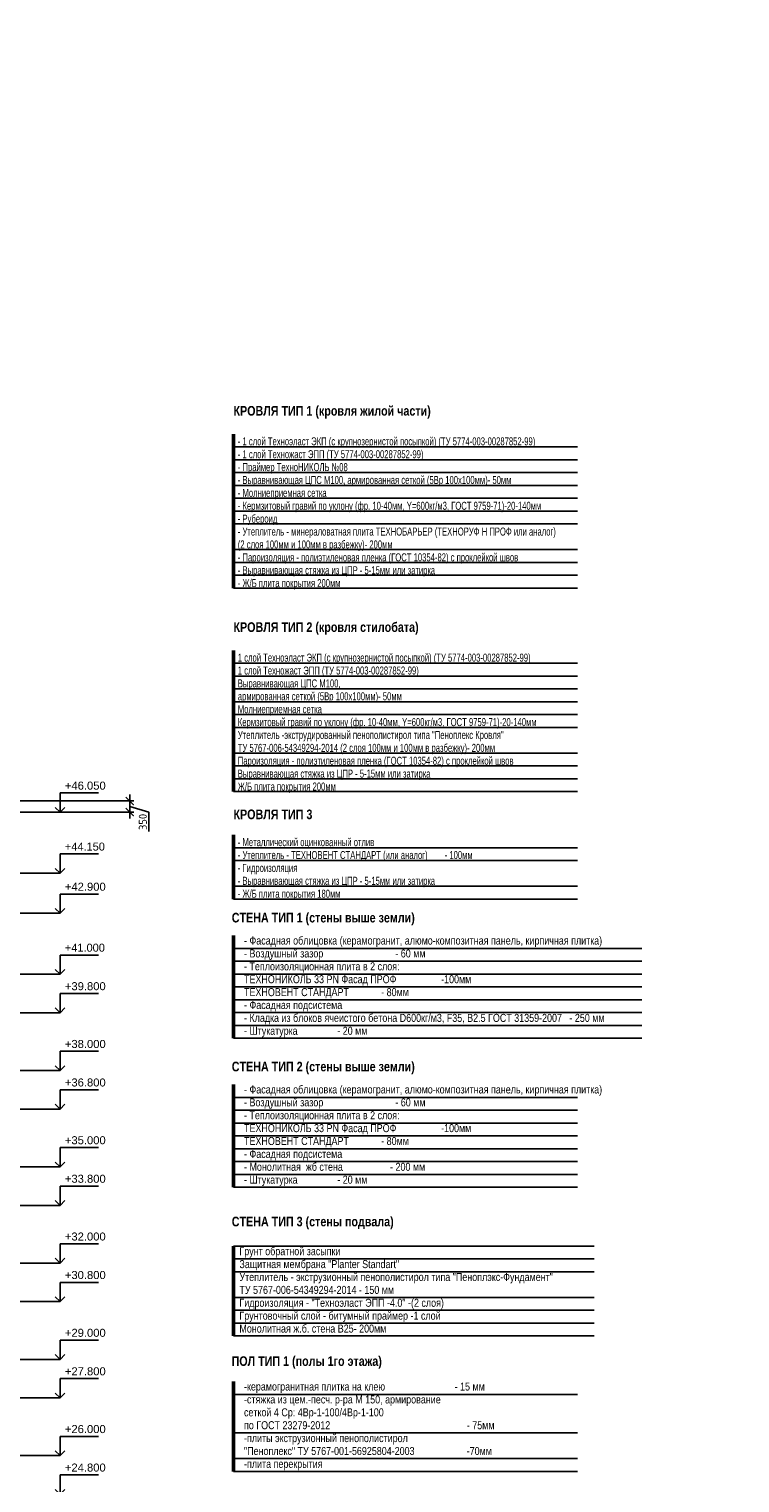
# Model space of a CAD drawing. Header units: millimetres. Extents: x 247266 to 730847, y -636031 to 10052.
# Tile 33 of 256: x 548678 to 570833, y -452541 to -407239. Entities that reach past the tile are written whole.
import ezdxf

# ---------------------------------------------------------------- set-up
doc = ezdxf.new("R2010")
doc.units = ezdxf.units.MM
for name, color, linetype, lineweight in [('Общий01', 7, 'Continuous', 13), ('Размерная линия_ общее', 7, 'Continuous', 25), ('Стена_ кирпичная кладка нес.', 7, 'Continuous', 70), ('Текст_ общее', 7, 'Continuous', 25)]:
    doc.layers.add(name, color=color, linetype=linetype, lineweight=lineweight)
doc.layers.add('РАЗМЕРЫ', color=7, linetype='Continuous')
doc.styles.add('ARIAL', font='arial.ttf')
doc.styles.add('Century Gothic', font='GOTHIC.TTF')
doc.styles.add('GOST-2.304_Type-B', font='GOST_Common.ttf')
doc.dimstyles.new('СПДС', dxfattribs={"dimscale": 100, "dimtxt": 2.5, "dimasz": 2.5, "dimexe": 1.25, "dimexo": 0, "dimtad": 1, "dimdec": 0, "dimtxsty": 'GOST-2.304_Type-B', "dimblk": 'ARCHTICK', "dimcen": 2.5, "dimdle": 2, "dimadec": 0, "dimazin": 2, "dimtfac": 0.75, "dimtdec": 0, "dimtmove": 1, "dimatfit": 3, "dimfxl": 1, "dimtolj": 1, "dimarcsym": 1})

# ---------------------------------------------------------------- blocks, each defined once
blk = doc.blocks.new('COMPLEX_ELEVATIONDIM_0')
at = {"layer": 'Размерная линия_ общее', "color": 7, "linetype": 'Continuous', "lineweight": 25, "transparency": 33554687}
for p, q in [((-66335, -153217), (-66335, -152617)), ((-66335, -152617), (-65135, -152617)), ((-66335, -153217), (-66485, -153067)), ((-66335, -153217), (-66185, -153067)), ((-66335, -153217), (-71825, -153217)), ((-66335, -153217), (-66335, -153217)), ((-66335, -153217), (-66335, -153217)), ((-66335, -153217), (-66335, -153217)), ((-66335, -153217), (-66335, -153217)), ((-66335, -155117), (-66335, -154517)), ((-66335, -154517), (-65135, -154517)), ((-66335, -155117), (-71825, -155117)), ((-66335, -155117), (-66485, -154967)), ((-66335, -155117), (-66185, -154967)), ((-66335, -155117), (-66335, -155117)), ((-66335, -155117), (-66335, -155117)), ((-66335, -155117), (-66335, -155117)), ((-66335, -155117), (-66335, -155117)), ((-66335, -156367), (-66335, -155767)), ((-66335, -155767), (-65135, -155767)), ((-66335, -156367), (-66485, -156217)), ((-66335, -156367), (-66185, -156217)), ((-66335, -156367), (-71825, -156367)), ((-66335, -156367), (-66335, -156367)), ((-66335, -156367), (-66335, -156367)), ((-66335, -156367), (-66335, -156367)), ((-66335, -156367), (-66335, -156367)), ((-66335, -158267), (-66335, -157667)), ((-66335, -157667), (-65135, -157667)), ((-66335, -158267), (-71825, -158267)), ((-66335, -158267), (-66485, -158117)), ((-66335, -158267), (-66185, -158117)), ((-66335, -158267), (-66335, -158267)), ((-66335, -158267), (-66335, -158267)), ((-66335, -158267), (-66335, -158267)), ((-66335, -158267), (-66335, -158267)), ((-66335, -159467), (-66335, -158867)), ((-66335, -158867), (-65135, -158867)), ((-66335, -159467), (-66485, -159317)), ((-66335, -159467), (-66185, -159317)), ((-66335, -159467), (-71825, -159467)), ((-66335, -159467), (-66335, -159467)), ((-66335, -159467), (-66335, -159467)), ((-66335, -159467), (-66335, -159467)), ((-66335, -159467), (-66335, -159467)), ((-66335, -161267), (-66335, -160667)), ((-66335, -160667), (-65135, -160667)), ((-66335, -161267), (-71825, -161267)), ((-66335, -161267), (-66485, -161117)), ((-66335, -161267), (-66185, -161117)), ((-66335, -161267), (-66335, -161267)), ((-66335, -161267), (-66335, -161267)), ((-66335, -161267), (-66335, -161267)), ((-66335, -161267), (-66335, -161267)), ((-66335, -162467), (-66335, -161867)), ((-66335, -161867), (-65135, -161867)), ((-66335, -162467), (-71825, -162467)), ((-66335, -162467), (-66485, -162317)), ((-66335, -162467), (-66185, -162317)), ((-66335, -162467), (-66335, -162467)), ((-66335, -162467), (-66335, -162467)), ((-66335, -162467), (-66335, -162467)), ((-66335, -162467), (-66335, -162467)), ((-66335, -164267), (-66335, -163667)), ((-66335, -163667), (-65135, -163667)), ((-66335, -164267), (-71825, -164267)), ((-66335, -164267), (-66485, -164117)), ((-66335, -164267), (-66185, -164117)), ((-66335, -164267), (-66335, -164267)), ((-66335, -164267), (-66335, -164267)), ((-66335, -164267), (-66335, -164267)), ((-66335, -164267), (-66335, -164267)), ((-66335, -165467), (-66335, -164867)), ((-66335, -164867), (-65135, -164867)), ((-66335, -165467), (-66485, -165317)), ((-66335, -165467), (-66185, -165317)), ((-66335, -165467), (-71825, -165467)), ((-66335, -165467), (-66335, -165467)), ((-66335, -165467), (-66335, -165467)), ((-66335, -165467), (-66335, -165467)), ((-66335, -165467), (-66335, -165467)), ((-66335, -167267), (-66335, -166667)), ((-66335, -166667), (-65135, -166667)), ((-66335, -167267), (-66485, -167117)), ((-66335, -167267), (-66185, -167117)), ((-66335, -167267), (-71825, -167267)), ((-66335, -167267), (-66335, -167267)), ((-66335, -167267), (-66335, -167267)), ((-66335, -167267), (-66335, -167267)), ((-66335, -167267), (-66335, -167267)), ((-66335, -168467), (-66335, -167867)), ((-66335, -167867), (-65135, -167867)), ((-66335, -168467), (-71825, -168467)), ((-66335, -168467), (-66485, -168317)), ((-66335, -168467), (-66185, -168317)), ((-66335, -168467), (-66335, -168467)), ((-66335, -168467), (-66335, -168467)), ((-66335, -168467), (-66335, -168467)), ((-66335, -168467), (-66335, -168467)), ((-66335, -170267), (-66335, -169667)), ((-66335, -169667), (-65135, -169667)), ((-66335, -170267), (-71825, -170267)), ((-66335, -170267), (-66485, -170117)), ((-66335, -170267), (-66185, -170117)), ((-66335, -170267), (-66335, -170267)), ((-66335, -170267), (-66335, -170267)), ((-66335, -170267), (-66335, -170267)), ((-66335, -170267), (-66335, -170267)), ((-66335, -171467), (-66335, -170867)), ((-66335, -170867), (-65135, -170867)), ((-66335, -171467), (-71825, -171467)), ((-66335, -171467), (-66485, -171317)), ((-66335, -171467), (-66185, -171317)), ((-66335, -171467), (-66335, -171467)), ((-66335, -171467), (-66335, -171467)), ((-66335, -171467), (-66335, -171467)), ((-66335, -171467), (-66335, -171467)), ((-66335, -173267), (-66335, -172667)), ((-66335, -172667), (-65135, -172667)), ((-66335, -173267), (-71825, -173267)), ((-66335, -173267), (-66485, -173117)), ((-66335, -173267), (-66185, -173117)), ((-66335, -173267), (-66335, -173267)), ((-66335, -173267), (-66335, -173267)), ((-66335, -173267), (-66335, -173267)), ((-66335, -173267), (-66335, -173267)), ((-66335, -174467), (-66335, -173867)), ((-66335, -173867), (-65135, -173867)), ((-66335, -174467), (-66485, -174317)), ((-66335, -174467), (-66185, -174317)), ((-66335, -174467), (-71825, -174467)), ((-66335, -174467), (-66335, -174467)), ((-66335, -174467), (-66335, -174467)), ((-66335, -174467), (-66335, -174467)), ((-66335, -174467), (-66335, -174467)), ((-66335, -176267), (-66335, -175667)), ((-66335, -175667), (-65135, -175667)), ((-66335, -176267), (-66485, -176117)), ((-66335, -176267), (-66185, -176117)), ((-66335, -176267), (-71825, -176267)), ((-66335, -176267), (-66335, -176267)), ((-66335, -176267), (-66335, -176267)), ((-66335, -176267), (-66335, -176267)), ((-66335, -176267), (-66335, -176267)), ((-66335, -177467), (-66335, -176867)), ((-66335, -176867), (-65135, -176867)), ((-66335, -177467), (-71825, -177467)), ((-66335, -177467), (-66485, -177317)), ((-66335, -177467), (-66185, -177317)), ((-66335, -177467), (-66335, -177467)), ((-66335, -177467), (-66335, -177467)), ((-66335, -177467), (-66335, -177467)), ((-66335, -177467), (-66335, -177467)), ((-66335, -179267), (-66335, -178667)), ((-66335, -178667), (-65135, -178667)), ((-66335, -179267), (-71825, -179267)), ((-66335, -179267), (-66485, -179117)), ((-66335, -179267), (-66185, -179117)), ((-66335, -179267), (-66335, -179267)), ((-66335, -179267), (-66335, -179267)), ((-66335, -179267), (-66335, -179267)), ((-66335, -179267), (-66335, -179267)), ((-66335, -180467), (-66335, -179867)), ((-66335, -179867), (-65135, -179867)), ((-66335, -180467), (-71825, -180467)), ((-66335, -180467), (-66485, -180317)), ((-66335, -180467), (-66185, -180317)), ((-66335, -180467), (-66335, -180467)), ((-66335, -180467), (-66335, -180467)), ((-66335, -180467), (-66335, -180467)), ((-66335, -180467), (-66335, -180467)), ((-66335, -182267), (-66335, -181667)), ((-66335, -181667), (-65135, -181667)), ((-66335, -182267), (-71825, -182267)), ((-66335, -182267), (-66485, -182117)), ((-66335, -182267), (-66185, -182117)), ((-66335, -182267), (-66335, -182267)), ((-66335, -182267), (-66335, -182267)), ((-66335, -182267), (-66335, -182267)), ((-66335, -182267), (-66335, -182267)), ((-66335, -183467), (-66335, -182867)), ((-66335, -182867), (-65135, -182867)), ((-66335, -183467), (-71825, -183467)), ((-66335, -183467), (-66485, -183317)), ((-66335, -183467), (-66185, -183317)), ((-66335, -183467), (-66335, -183467)), ((-66335, -183467), (-66335, -183467)), ((-66335, -183467), (-66335, -183467)), ((-66335, -183467), (-66335, -183467)), ((-66335, -185267), (-66335, -184667)), ((-66335, -184667), (-65135, -184667)), ((-66335, -185267), (-71825, -185267)), ((-66335, -185267), (-66485, -185117)), ((-66335, -185267), (-66185, -185117)), ((-66335, -185267), (-66335, -185267)), ((-66335, -185267), (-66335, -185267)), ((-66335, -185267), (-66335, -185267)), ((-66335, -185267), (-66335, -185267)), ((-66335, -186467), (-66335, -185867)), ((-66335, -185867), (-65135, -185867)), ((-66335, -186467), (-71825, -186467)), ((-66335, -186467), (-66485, -186317)), ((-66335, -186467), (-66185, -186317)), ((-66335, -186467), (-66335, -186467)), ((-66335, -186467), (-66335, -186467)), ((-66335, -186467), (-66335, -186467)), ((-66335, -186467), (-66335, -186467)), ((-66335, -188267), (-66335, -187667)), ((-66335, -187667), (-65135, -187667)), ((-66335, -188267), (-71825, -188267)), ((-66335, -188267), (-66485, -188117)), ((-66335, -188267), (-66185, -188117)), ((-66335, -188267), (-66335, -188267)), ((-66335, -188267), (-66335, -188267)), ((-66335, -188267), (-66335, -188267)), ((-66335, -188267), (-66335, -188267)), ((-66335, -189467), (-66335, -188867)), ((-66335, -188867), (-65135, -188867)), ((-66335, -189467), (-66485, -189317)), ((-66335, -189467), (-66185, -189317)), ((-66335, -189467), (-71825, -189467)), ((-66335, -189467), (-66335, -189467)), ((-66335, -189467), (-66335, -189467)), ((-66335, -189467), (-66335, -189467)), ((-66335, -189467), (-66335, -189467)), ((-66335, -191267), (-66335, -190667)), ((-66335, -190667), (-65135, -190667)), ((-66335, -191267), (-66485, -191117)), ((-66335, -191267), (-66185, -191117)), ((-66335, -191267), (-71825, -191267)), ((-66335, -191267), (-66335, -191267)), ((-66335, -191267), (-66335, -191267)), ((-66335, -191267), (-66335, -191267)), ((-66335, -191267), (-66335, -191267)), ((-66335, -192467), (-66335, -191867)), ((-66335, -191867), (-65135, -191867)), ((-66335, -192467), (-71825, -192467)), ((-66335, -192467), (-66485, -192317)), ((-66335, -192467), (-66185, -192317)), ((-66335, -192467), (-66335, -192467)), ((-66335, -192467), (-66335, -192467)), ((-66335, -192467), (-66335, -192467)), ((-66335, -192467), (-66335, -192467)), ((-66335, -194267), (-66335, -193667)), ((-66335, -193667), (-65135, -193667)), ((-66335, -194267), (-66485, -194117)), ((-66335, -194267), (-66185, -194117)), ((-66335, -194267), (-66335, -194267)), ((-66335, -194267), (-66335, -194267)), ((-66335, -194267), (-66335, -194267)), ((-66335, -194267), (-66335, -194267))]:
    blk.add_line(p, q, dxfattribs=at)
blk.add_lwpolyline([(-66335, -194267), (-66881, -194267), (-66881, -194267), (-71825, -194267)], dxfattribs=at)
at = {"layer": 'Размерная линия_ общее', "color": 7, "linetype": 'Continuous', "lineweight": 25, "transparency": 33554687, "char_height": 250, "attachment_point": 7, "style": 'ARIAL'}
for s, insert, width in [('\\W1.00;+46.050', (-66185, -152517), 1396.45), ('\\W0.98;+44.150', (-66185, -154417), 1394.59), ('\\W1.00;+42.900', (-66185, -155667), 1396.45), ('\\W0.98;+41.000', (-66185, -157567), 1394.59), ('\\W1.00;+39.800', (-66185, -158767), 1396.45), ('\\W1.00;+38.000', (-66185, -160567), 1396.45), ('\\W1.00;+36.800', (-66185, -161767), 1396.45), ('\\W1.00;+35.000', (-66185, -163567), 1396.45), ('\\W1.00;+33.800', (-66185, -164767), 1396.45), ('\\W1.00;+32.000', (-66185, -166567), 1396.45), ('\\W1.00;+30.800', (-66185, -167767), 1396.45), ('\\W1.00;+29.000', (-66185, -169567), 1396.45), ('\\W1.00;+27.800', (-66185, -170767), 1396.45), ('\\W1.00;+26.000', (-66185, -172567), 1396.45), ('\\W1.00;+24.800', (-66185, -173767), 1396.45), ('\\W1.00;+23.000', (-66185, -175567), 1396.45), ('\\W0.98;+21.800', (-66185, -176767), 1394.59), ('\\W1.00;+20.000', (-66185, -178567), 1396.45), ('\\W0.98;+18.800', (-66185, -179767), 1394.59), ('\\W0.98;+17.000', (-66185, -181567), 1394.59), ('\\W0.98;+15.800', (-66185, -182767), 1394.59), ('\\W0.98;+14.000', (-66185, -184567), 1394.59), ('\\W0.98;+12.800', (-66185, -185767), 1394.59), ('\\W0.97;+11.000', (-66185, -187567), 1392.79), ('\\W1.00;+9.800', (-66185, -188767), 1202.21), ('\\W1.00;+8.000', (-66185, -190567), 1202.21), ('\\W1.00;+6.800', (-66185, -191767), 1202.21), ('\\W1.00;+5.000', (-66185, -193567), 1202.21)]:
    blk.add_mtext(s, dxfattribs=dict(at, insert=insert, width=width))
blk = doc.blocks.new('_ArchTick')
at = {"color": 0, "linetype": 'ByBlock', "const_width": 0.15}
blk.add_lwpolyline([(-0.5, -0.5), (0.5, 0.5)], dxfattribs=at)
blk = doc.blocks.new('*D1568')
at = {"color": 0, "lineweight": -2}
for p, q in [((595397, -407624), (593897, -407624)), ((594097, -407624), (594097, -407499)), ((595197, -407624), (595197, -407499))]:
    blk.add_line(p, q, dxfattribs=at)
at = {"layer": 'DEFPOINTS', "color": 0, "ltscale": 100}
for p in [(594097, -407624), (594097, -407624), (595197, -407624)]:
    blk.add_point(p, dxfattribs=at)
at = {"color": 0, "lineweight": -2, "ltscale": 100, "xscale": 250, "yscale": 250, "zscale": 250, "rotation": 180}
blk.add_blockref('_ArchTick', (594097, -407624), dxfattribs=at)
at = {"color": 0, "lineweight": -2, "ltscale": 100, "xscale": 250, "yscale": 250, "zscale": 250}
blk.add_blockref('_ArchTick', (595197, -407624), dxfattribs=at)
at = {"color": 0, "lineweight": 0, "ltscale": 100, "insert": (594647, -407399), "char_height": 250, "width": 83333.33, "attachment_point": 5, "style": 'GOST-2.304_Type-B'}
blk.add_mtext('\\A1;1100', dxfattribs=at)
blk = doc.blocks.new('*D1569')
at = {"color": 0, "lineweight": -2}
for p, q in [((594297, -407624), (590897, -407624)), ((591097, -407624), (591097, -407499)), ((594097, -407624), (594097, -407499))]:
    blk.add_line(p, q, dxfattribs=at)
at = {"layer": 'DEFPOINTS', "color": 0, "ltscale": 100}
for p in [(591097, -407624), (591097, -407624), (594097, -407624)]:
    blk.add_point(p, dxfattribs=at)
at = {"color": 0, "lineweight": -2, "ltscale": 100, "xscale": 250, "yscale": 250, "zscale": 250, "rotation": 180}
blk.add_blockref('_ArchTick', (591097, -407624), dxfattribs=at)
at = {"color": 0, "lineweight": -2, "ltscale": 100, "xscale": 250, "yscale": 250, "zscale": 250}
blk.add_blockref('_ArchTick', (594097, -407624), dxfattribs=at)
at = {"color": 0, "lineweight": 0, "ltscale": 100, "insert": (592622, -407399), "char_height": 250, "width": 83333.33, "attachment_point": 5, "style": 'GOST-2.304_Type-B'}
blk.add_mtext('\\A1;3000', dxfattribs=at)
blk = doc.blocks.new('*D1570')
at = {"color": 0, "lineweight": -2}
for p, q in [((591297, -407624), (587797, -407624)), ((587997, -408048), (587997, -407499)), ((591097, -407624), (591097, -407499))]:
    blk.add_line(p, q, dxfattribs=at)
at = {"layer": 'DEFPOINTS', "color": 0, "ltscale": 100}
for p in [(587997, -407624), (591097, -407624), (587997, -408048)]:
    blk.add_point(p, dxfattribs=at)
at = {"color": 0, "lineweight": -2, "ltscale": 100, "xscale": 250, "yscale": 250, "zscale": 250, "rotation": 180}
blk.add_blockref('_ArchTick', (587997, -407624), dxfattribs=at)
at = {"color": 0, "lineweight": -2, "ltscale": 100, "xscale": 250, "yscale": 250, "zscale": 250}
blk.add_blockref('_ArchTick', (591097, -407624), dxfattribs=at)
at = {"color": 0, "lineweight": 0, "ltscale": 100, "insert": (589547, -407399), "char_height": 250, "width": 83333.33, "attachment_point": 5, "style": 'GOST-2.304_Type-B'}
blk.add_mtext('\\A1;3100', dxfattribs=at)
blk = doc.blocks.new('*D1571')
at = {"color": 0, "lineweight": -2}
for p, q in [((606853, -407829), (606853, -407704)), ((607953, -407829), (607953, -407704)), ((608153, -407829), (606653, -407829))]:
    blk.add_line(p, q, dxfattribs=at)
at = {"layer": 'DEFPOINTS', "color": 0, "ltscale": 100}
for p in [(606853, -407829), (606853, -407829), (607953, -407829)]:
    blk.add_point(p, dxfattribs=at)
at = {"color": 0, "lineweight": -2, "ltscale": 100, "xscale": 250, "yscale": 250, "zscale": 250, "rotation": 180}
blk.add_blockref('_ArchTick', (606853, -407829), dxfattribs=at)
at = {"color": 0, "lineweight": -2, "ltscale": 100, "xscale": 250, "yscale": 250, "zscale": 250}
blk.add_blockref('_ArchTick', (607953, -407829), dxfattribs=at)
at = {"color": 0, "lineweight": 0, "ltscale": 100, "insert": (607403, -407604), "char_height": 250, "width": 83333.33, "attachment_point": 5, "style": 'GOST-2.304_Type-B'}
blk.add_mtext('\\A1;1100', dxfattribs=at)
blk = doc.blocks.new('*D1572')
at = {"color": 0, "lineweight": -2}
for p, q in [((603853, -407829), (603853, -407704)), ((606853, -407829), (606853, -407704)), ((607053, -407829), (603653, -407829))]:
    blk.add_line(p, q, dxfattribs=at)
at = {"layer": 'DEFPOINTS', "color": 0, "ltscale": 100}
for p in [(603853, -407829), (603853, -407829), (606853, -407829)]:
    blk.add_point(p, dxfattribs=at)
at = {"color": 0, "lineweight": -2, "ltscale": 100, "xscale": 250, "yscale": 250, "zscale": 250, "rotation": 180}
blk.add_blockref('_ArchTick', (603853, -407829), dxfattribs=at)
at = {"color": 0, "lineweight": -2, "ltscale": 100, "xscale": 250, "yscale": 250, "zscale": 250}
blk.add_blockref('_ArchTick', (606853, -407829), dxfattribs=at)
at = {"color": 0, "lineweight": 0, "ltscale": 100, "insert": (605378, -407604), "char_height": 250, "width": 83333.33, "attachment_point": 5, "style": 'GOST-2.304_Type-B'}
blk.add_mtext('\\A1;3000', dxfattribs=at)
blk = doc.blocks.new('*D1573')
at = {"color": 0, "lineweight": -2}
for p, q in [((600753, -408252), (600753, -407704)), ((603853, -407829), (603853, -407704)), ((604053, -407829), (600553, -407829))]:
    blk.add_line(p, q, dxfattribs=at)
at = {"layer": 'DEFPOINTS', "color": 0, "ltscale": 100}
for p in [(600753, -407829), (603853, -407829), (600753, -408252)]:
    blk.add_point(p, dxfattribs=at)
at = {"color": 0, "lineweight": -2, "ltscale": 100, "xscale": 250, "yscale": 250, "zscale": 250, "rotation": 180}
blk.add_blockref('_ArchTick', (600753, -407829), dxfattribs=at)
at = {"color": 0, "lineweight": -2, "ltscale": 100, "xscale": 250, "yscale": 250, "zscale": 250}
blk.add_blockref('_ArchTick', (603853, -407829), dxfattribs=at)
at = {"color": 0, "lineweight": 0, "ltscale": 100, "insert": (602303, -407604), "char_height": 250, "width": 83333.33, "attachment_point": 5, "style": 'GOST-2.304_Type-B'}
blk.add_mtext('\\A1;3100', dxfattribs=at)
blk = doc.blocks.new('*D1805')
at = {"layer": 'DEFPOINTS', "color": 0, "ltscale": 100}
for p in [(545337, -431291), (545793, -431641), (551816, -431291)]:
    blk.add_point(p, dxfattribs=at)
at = {"layer": 'РАЗМЕРЫ', "color": 0, "lineweight": -2}
for p, q in [((551816, -431841), (551816, -431091)), ((545337, -431291), (551941, -431291)), ((545793, -431641), (551941, -431641)), ((552410, -431645), (551816, -431466)), ((552410, -432245), (552410, -431645))]:
    blk.add_line(p, q, dxfattribs=at)
at = {"layer": 'РАЗМЕРЫ', "color": 0, "lineweight": -2, "ltscale": 100, "xscale": 250, "yscale": 250, "zscale": 250}
for p, rotation in [((551816, -431291), 90), ((551816, -431641), 270)]:
    blk.add_blockref('_ArchTick', p, dxfattribs=dict(at, rotation=rotation))
at = {"layer": 'РАЗМЕРЫ', "color": 0, "lineweight": 0, "ltscale": 100, "insert": (552223, -431945), "char_height": 250, "attachment_point": 5, "rotation": 90, "style": 'GOST-2.304_Type-B'}
blk.add_mtext('\\A1;350', dxfattribs=at)
blk = doc.blocks.new('*D3116')
at = {"color": 0, "lineweight": -2}
for p, q in [((596383, -417672), (594883, -417672)), ((595083, -417672), (595083, -417547)), ((596183, -417672), (596183, -417547))]:
    blk.add_line(p, q, dxfattribs=at)
at = {"layer": 'DEFPOINTS', "color": 0, "ltscale": 100}
for p in [(595083, -417672), (595083, -417672), (596183, -417672)]:
    blk.add_point(p, dxfattribs=at)
at = {"color": 0, "lineweight": -2, "ltscale": 100, "xscale": 250, "yscale": 250, "zscale": 250, "rotation": 180}
blk.add_blockref('_ArchTick', (595083, -417672), dxfattribs=at)
at = {"color": 0, "lineweight": -2, "ltscale": 100, "xscale": 250, "yscale": 250, "zscale": 250}
blk.add_blockref('_ArchTick', (596183, -417672), dxfattribs=at)
at = {"color": 0, "lineweight": 0, "ltscale": 100, "insert": (595633, -417447), "char_height": 250, "width": 83333.33, "attachment_point": 5, "style": 'GOST-2.304_Type-B'}
blk.add_mtext('\\A1;1100', dxfattribs=at)
blk = doc.blocks.new('*D3117')
at = {"color": 0, "lineweight": -2}
for p, q in [((595283, -417672), (591883, -417672)), ((592083, -417672), (592083, -417547)), ((595083, -417672), (595083, -417547))]:
    blk.add_line(p, q, dxfattribs=at)
at = {"layer": 'DEFPOINTS', "color": 0, "ltscale": 100}
for p in [(592083, -417672), (592083, -417672), (595083, -417672)]:
    blk.add_point(p, dxfattribs=at)
at = {"color": 0, "lineweight": -2, "ltscale": 100, "xscale": 250, "yscale": 250, "zscale": 250, "rotation": 180}
blk.add_blockref('_ArchTick', (592083, -417672), dxfattribs=at)
at = {"color": 0, "lineweight": -2, "ltscale": 100, "xscale": 250, "yscale": 250, "zscale": 250}
blk.add_blockref('_ArchTick', (595083, -417672), dxfattribs=at)
at = {"color": 0, "lineweight": 0, "ltscale": 100, "insert": (593608, -417447), "char_height": 250, "width": 83333.33, "attachment_point": 5, "style": 'GOST-2.304_Type-B'}
blk.add_mtext('\\A1;3000', dxfattribs=at)
blk = doc.blocks.new('*D3118')
at = {"color": 0, "lineweight": -2}
for p, q in [((592283, -417672), (588783, -417672)), ((588983, -418096), (588983, -417547)), ((592083, -417672), (592083, -417547))]:
    blk.add_line(p, q, dxfattribs=at)
at = {"layer": 'DEFPOINTS', "color": 0, "ltscale": 100}
for p in [(588983, -417672), (592083, -417672), (588983, -418096)]:
    blk.add_point(p, dxfattribs=at)
at = {"color": 0, "lineweight": -2, "ltscale": 100, "xscale": 250, "yscale": 250, "zscale": 250, "rotation": 180}
blk.add_blockref('_ArchTick', (588983, -417672), dxfattribs=at)
at = {"color": 0, "lineweight": -2, "ltscale": 100, "xscale": 250, "yscale": 250, "zscale": 250}
blk.add_blockref('_ArchTick', (592083, -417672), dxfattribs=at)
at = {"color": 0, "lineweight": 0, "ltscale": 100, "insert": (590533, -417447), "char_height": 250, "width": 83333.33, "attachment_point": 5, "style": 'GOST-2.304_Type-B'}
blk.add_mtext('\\A1;3100', dxfattribs=at)

msp = doc.modelspace()

# ---------------------------------------------------------------- linework, layer by layer
at = {"layer": 'Общий01', "linetype": 'Continuous', "lineweight": 50, "transparency": 33554687}
for p, q in [((555052.11, -419859.25), (555052.11, -424659.25)), ((555052.11, -426599.25), (555052.11, -430999.25)), ((555052.11, -432349.25), (555052.11, -434349.25)), ((555052.11, -438686.29), (555052.11, -435486.29)), ((555052.11, -443326.29), (555052.11, -440126.29)), ((555052.11, -445159.74), (555052.11, -447959.74)), ((555052.11, -452183.51), (555052.11, -449383.51))]:
    msp.add_line(p, q, dxfattribs=at)
at = {"layer": 'Общий01', "linetype": 'Continuous', "lineweight": 25, "transparency": 33554687}
for p, q in [((555052.11, -420259.25), (565771.6, -420259.25)), ((555052.11, -420659.25), (565771.6, -420659.25)), ((555052.11, -421059.25), (565771.6, -421059.25)), ((555052.11, -421459.25), (565771.6, -421459.25)), ((555052.11, -421859.25), (565771.6, -421859.25)), ((555052.11, -422259.25), (565771.6, -422259.25)), ((555052.11, -422659.25), (565771.6, -422659.25)), ((555052.11, -423459.25), (565771.6, -423459.25)), ((555052.11, -423859.25), (565771.6, -423859.25)), ((555052.11, -424259.25), (565771.6, -424259.25)), ((555052.11, -424659.25), (565771.6, -424659.25)), ((555052.11, -426999.25), (565771.6, -426999.25)), ((555052.11, -427399.25), (565771.6, -427399.25)), ((555052.11, -427799.25), (565771.6, -427799.25)), ((555052.11, -428199.25), (565771.6, -428199.25)), ((555052.11, -428599.25), (565771.6, -428599.25)), ((555052.11, -428999.25), (565771.6, -428999.25)), ((555052.11, -429799.25), (565771.6, -429799.25)), ((555052.11, -430199.25), (565771.6, -430199.25)), ((555052.11, -430599.25), (565771.6, -430599.25)), ((555052.11, -430999.25), (565771.6, -430999.25)), ((555052.11, -432749.25), (565771.6, -432749.25)), ((555052.11, -433149.25), (565771.6, -433149.25)), ((555052.11, -433949.25), (565771.6, -433949.25)), ((555052.11, -434349.25), (565771.6, -434349.25)), ((555052.11, -435886.29), (567771.6, -435886.29)), ((555052.11, -436286.29), (567771.6, -436286.29)), ((555052.11, -436686.29), (567771.6, -436686.29)), ((555052.11, -437086.29), (567771.6, -437086.29)), ((555052.11, -437486.29), (567771.6, -437486.29)), ((555052.11, -437886.29), (567771.6, -437886.29)), ((555052.11, -438286.29), (567771.6, -438286.29)), ((555052.11, -438686.29), (567771.6, -438686.29)), ((555052.11, -440526.29), (565771.6, -440526.29)), ((555052.11, -440926.29), (565771.6, -440926.29)), ((555052.11, -441326.29), (565771.6, -441326.29)), ((555052.11, -441726.29), (565771.6, -441726.29)), ((555052.11, -442126.29), (565771.6, -442126.29)), ((555052.11, -442526.29), (565771.6, -442526.29)), ((555052.11, -442926.29), (565771.6, -442926.29)), ((555052.11, -443326.29), (565771.6, -443326.29)), ((555052.11, -445159.74), (566292.11, -445159.74)), ((555052.11, -445559.74), (566292.11, -445559.74)), ((555052.11, -445959.74), (566292.11, -445959.74)), ((555052.11, -446759.74), (566292.11, -446759.74)), ((555052.11, -447159.74), (566292.11, -447159.74)), ((555052.11, -447559.74), (566292.11, -447559.74)), ((555052.11, -447959.74), (566292.11, -447959.74)), ((555052.11, -449783.51), (565771.6, -449783.51)), ((555052.11, -450983.51), (565771.6, -450983.51)), ((555052.11, -451783.51), (565771.6, -451783.51)), ((555052.11, -452183.51), (565771.6, -452183.51))]:
    msp.add_line(p, q, dxfattribs=at)

# ---------------------------------------------------------------- block references
at = {"layer": 'Размерная линия_ общее', "linetype": 'Continuous', "lineweight": 25, "transparency": 33554687}
msp.add_blockref('COMPLEX_ELEVATIONDIM_0', (615978.7, -278424.58), dxfattribs=at)

# ---------------------------------------------------------------- texts
at = {"layer": 'Стена_ кирпичная кладка нес.', "linetype": 'Continuous', "lineweight": 25, "transparency": 33554687, "char_height": 250, "attachment_point": 1, "line_spacing_factor": 0.963855, "style": 'Century Gothic'}
for s, insert, width in [('\\A1;{\\fCentury Gothic|i0|b0;\\H250.000000;\\W0.714286;\\C7;- 1 слой Техноэласт ЭКП (с крупнозернистой посыпкой) (ТУ 5774-003-00287852-99)}\\P{\\fCentury Gothic|i0|b0;\\H250.000000;\\W0.714286;\\C7;- 1 слой Техножаст ЭПП (ТУ 5774-003-00287852-99)}\\P{\\fCentury Gothic|i0|b0;\\H250.000000;\\W0.714286;\\C7;- Праймер ТехноНИКОЛЬ \\fSegoe UI Symbol|i0|b0;№\\fCentury Gothic|i0|b0;08}\\P{\\fCentury Gothic|i0|b0;\\H250.000000;\\W0.714286;\\C7;- Выравнивающая ЦПС М100, армированная сеткой (5Вр 100х100мм)- 50мм}\\P{\\fCentury Gothic|i0|b0;\\H250.000000;\\W0.714286;\\C7;- Молниеприемная сетка}\\P{\\fCentury Gothic|i0|b0;\\H250.000000;\\W0.714286;\\C7;- Кермзитовый гравий по уклону (фр. 10-40мм, Y=600кг/м3, ГОСТ 9759-71)-20-140мм}\\P{\\fCentury Gothic|i0|b0;\\H250.000000;\\W0.714286;\\C7;- Рубероид}\\P{\\fCentury Gothic|i0|b0;\\H250.000000;\\W0.714286;\\C7;- Утеплитель - минераловатная плита ТЕХНОБАРЬЕР (ТЕХНОРУФ Н ПРОФ или аналог) }\\P{\\fCentury Gothic|i0|b0;\\H250.000000;\\W0.714286;\\C7;(2 слоя 100мм и 100мм в разбежку)- 200мм}\\P{\\fCentury Gothic|i0|b0;\\H250.000000;\\W0.714286;\\C7;- Пароизоляция - полиэтиленовая пленка (ГОСТ 10354-82) с проклейкой швов}\\P{\\fCentury Gothic|i0|b0;\\H250.000000;\\W0.714286;\\C7;- Выравнивающая стяжка из ЦПР - 5-15мм или затирка}\\P{\\fCentury Gothic|i0|b0;\\H250.000000;\\W0.714286;\\C7;- Ж/Б плита покрытия 200мм}\\P', (555183.18, -419959.51), 10613.0952), ('\\A1;{\\fCentury Gothic|i0|b0;\\H250.000000;\\W0.714286;\\C7;1 слой Техноэласт ЭКП (с крупнозернистой посыпкой) (ТУ 5774-003-00287852-99)}\\P{\\fCentury Gothic|i0|b0;\\H250.000000;\\W0.714286;\\C7;1 слой Техножаст ЭПП (ТУ 5774-003-00287852-99)}\\P{\\fCentury Gothic|i0|b0;\\H250.000000;\\W0.714286;\\C7;Выравнивающая ЦПС М100,}\\P{\\fCentury Gothic|i0|b0;\\H250.000000;\\W0.714286;\\C7;армированная сеткой (5Вр 100х100мм)- 50мм}\\P{\\fCentury Gothic|i0|b0;\\H250.000000;\\W0.714286;\\C7;Молниеприемная сетка}\\P{\\fCentury Gothic|i0|b0;\\H250.000000;\\W0.714286;\\C7;Кермзитовый гравий по уклону (фр. 10-40мм, Y=600кг/м3, ГОСТ 9759-71)-20-140мм}\\P{\\fCentury Gothic|i0|b0;\\H250.000000;\\W0.714286;\\C7;Утеплитель -экструдированный пенополистирол типа "Пеноплекс Кровля"}\\P{\\fCentury Gothic|i0|b0;\\H250.000000;\\W0.714286;\\C7;ТУ 5767-006-54349294-2014 (2 слоя 100мм и 100мм в разбежку)- 200мм}\\P{\\fCentury Gothic|i0|b0;\\H250.000000;\\W0.714286;\\C7;Пароизоляция - полиэтиленовая пленка (ГОСТ 10354-82) с проклейкой швов}\\P{\\fCentury Gothic|i0|b0;\\H250.000000;\\W0.714286;\\C7;Выравнивающая стяжка из ЦПР - 5-15мм или затирка}\\P{\\fCentury Gothic|i0|b0;\\H250.000000;\\W0.714286;\\C7;Ж/Б плита покрытия 200мм}\\P', (555183.18, -426699.51), 10395.8333), ('\\A1;{\\fCentury Gothic|i0|b0;\\H250.000000;\\W0.714286;\\C7;- Металлический оцинкованный отлив}\\P{\\fCentury Gothic|i0|b0;\\H250.000000;\\W0.714286;\\C7;- Утеплитель - ТЕХНОВЕНТ СТАНДАРТ (или аналог)        - 100мм}\\P{\\fCentury Gothic|i0|b0;\\H250.000000;\\W0.714286;\\C7;- Гидроизоляция}\\P{\\fCentury Gothic|i0|b0;\\H250.000000;\\W0.714286;\\C7;- Выравнивающая стяжка из ЦПР - 5-15мм или затирка}\\P{\\fCentury Gothic|i0|b0;\\H250.000000;\\W0.714286;\\C7;- Ж/Б плита покрытия 180мм}\\P', (555183.18, -432449.51), 7696.4286), ('\\A1;{\\fCentury Gothic|i0|b0;\\H250.000000;\\W0.833333;\\C7;- Фасадная облицовка (керамогранит, алюмо-композитная панель, кирпичная плитка)}\\P{\\fCentury Gothic|i0|b0;\\H250.000000;\\W0.833333;\\C7;- Воздушный зазор                             - 60 мм}\\P{\\fCentury Gothic|i0|b0;\\H250.000000;\\W0.833333;\\C7;- Теплоизоляционная плита в 2 слоя: }\\P{\\fCentury Gothic|i0|b0;\\H250.000000;\\W0.833333;\\C7;ТЕХНОНИКОЛЬ 33 PN Фасад ПРОФ                  -100мм }\\P{\\fCentury Gothic|i0|b0;\\H250.000000;\\W0.833333;\\C7;ТЕХНОВЕНТ СТАНДАРТ             - 80мм}\\P{\\fCentury Gothic|i0|b0;\\H250.000000;\\W0.833333;\\C7;- Фасадная подсистема}\\P{\\fCentury Gothic|i0|b0;\\H250.000000;\\W0.833333;\\C7;- Кладка из блоков ячеистого бетона D600кг/м3, F35, В2.5 ГОСТ 31359-2007   - 250 мм}\\P{\\fCentury Gothic|i0|b0;\\H250.000000;\\W0.833333;\\C7;- Штукатурка                - 20 мм}\\P', (555376.95, -435515.78), 12871.5278), ('\\A1;{\\fCentury Gothic|i0|b0;\\H250.000000;\\W0.833333;\\C7;- Фасадная облицовка (керамогранит, алюмо-композитная панель, кирпичная плитка)}\\P{\\fCentury Gothic|i0|b0;\\H250.000000;\\W0.833333;\\C7;- Воздушный зазор                             - 60 мм}\\P{\\fCentury Gothic|i0|b0;\\H250.000000;\\W0.833333;\\C7;- Теплоизоляционная плита в 2 слоя: }\\P{\\fCentury Gothic|i0|b0;\\H250.000000;\\W0.833333;\\C7;ТЕХНОНИКОЛЬ 33 PN Фасад ПРОФ                  -100мм }\\P{\\fCentury Gothic|i0|b0;\\H250.000000;\\W0.833333;\\C7;ТЕХНОВЕНТ СТАНДАРТ             - 80мм}\\P{\\fCentury Gothic|i0|b0;\\H250.000000;\\W0.833333;\\C7;- Фасадная подсистема}\\P{\\fCentury Gothic|i0|b0;\\H250.000000;\\W0.833333;\\C7;- Монолитная  жб стена                   - 200 мм}\\P{\\fCentury Gothic|i0|b0;\\H250.000000;\\W0.833333;\\C7;- Штукатурка                - 20 мм}\\P', (555376.95, -440155.78), 12871.5278), ('\\A1;{\\fCentury Gothic|i0|b0;\\H250.000000;\\W0.833333;\\C7;Грунт обратной засыпки}\\P{\\fCentury Gothic|i0|b0;\\H250.000000;\\W0.833333;\\C7;Защитная мембрана "Planter Standart"}\\P{\\fCentury Gothic|i0|b0;\\H250.000000;\\W0.833333;\\C7;Утеплитель - экструзионный пенополистирол типа "Пеноплэкс-Фундамент"}\\P{\\fCentury Gothic|i0|b0;\\H250.000000;\\W0.833333;\\C7;ТУ 5767-006-54349294-2014 - 150 мм}\\P{\\fCentury Gothic|i0|b0;\\H250.000000;\\W0.833333;\\C7;Гидроизоляция - "Техноэласт ЭПП -4.0" -(2 слоя)}\\P{\\fCentury Gothic|i0|b0;\\H250.000000;\\W0.833333;\\C7;Грунтовочный слой - битумный праймер -1 слой}\\P{\\fCentury Gothic|i0|b0;\\H250.000000;\\W0.833333;\\C7;Монолитная ж.б. стена В25- 200мм}\\P', (555233.93, -445196.22), 11062.5), ('\\A1;{\\fCentury Gothic|i0|b0;\\H250.000000;\\W0.833333;\\C7;-керамогранитная плитка на клею                            - 15 мм}\\P{\\fCentury Gothic|i0|b0;\\H250.000000;\\W0.833333;\\C7;-стяжка из цем.-песч. р-ра М 150, армирование }\\P{\\fCentury Gothic|i0|b0;\\H250.000000;\\W0.833333;\\C7;сеткой 4 Ср: 4Вр-1-100/4Вр-1-100 }\\P{\\fCentury Gothic|i0|b0;\\H250.000000;\\W0.833333;\\C7;по ГОСТ 23279-2012                                                       - 75мм}\\P{\\fCentury Gothic|i0|b0;\\H250.000000;\\W0.833333;\\C7;-плиты экструзионный пенополистирол   }\\P{\\fCentury Gothic|i0|b0;\\H250.000000;\\W0.833333;\\C7;"Пеноплекс" ТУ 5767-001-56925804-2003                     -70мм}\\P{\\fCentury Gothic|i0|b0;\\H250.000000;\\W0.833333;\\C7;-плита перекрытия                                            }\\P', (555376.95, -449413), 11479.1667)]:
    msp.add_mtext(s, dxfattribs=dict(at, insert=insert, width=width))
at = {"layer": 'Текст_ общее', "linetype": 'Continuous', "lineweight": 70, "transparency": 33554687, "char_height": 300, "attachment_point": 7, "style": 'Century Gothic'}
for s, insert, width in [('\\A1;{\\fCentury Gothic|i0|b1;\\H300.000000;\\W0.833333;\\C136;КРОВЛЯ ТИП 1 (кровля жилой части)}\\P', (555048.06, -419373.74), 6383.3333), ('\\A1;{\\fCentury Gothic|i0|b1;\\H300.000000;\\W0.833333;\\C136;КРОВЛЯ ТИП 2 (кровля стилобата)}\\P', (555048.06, -426113.74), 6041.6667), ('\\A1;{\\fCentury Gothic|i0|b1;\\H300.000000;\\W0.833333;\\C136;КРОВЛЯ ТИП 3}\\P', (555048.06, -431863.74), 2483.3333), ('\\A1;{\\fCentury Gothic|i0|b1;\\H300.000000;\\W0.833333;\\C136;СТЕНА ТИП 1 (стены выше земли)}\\P', (554994.74, -435166.96), 5920.8333), ('\\A1;{\\fCentury Gothic|i0|b1;\\H300.000000;\\W0.833333;\\C136;СТЕНА ТИП 2 (стены выше земли)}\\P', (554994.74, -439806.96), 5920.8333), ('\\A1;{\\fCentury Gothic|i0|b1;\\H300.000000;\\W0.833333;\\C136;СТЕНА ТИП 3 (стены подвала)}\\P', (554994.74, -444636.96), 5279.1667), ('\\A1;{\\fCentury Gothic|i0|b1;\\H300.000000;\\W0.833333;\\C136;ПОЛ ТИП 1 (полы 1го этажа)}\\P', (554989.71, -448985.69), 5041.6667)]:
    msp.add_mtext(s, dxfattribs=dict(at, insert=insert, width=width))

# ---------------------------------------------------------------- dimensions: what is measured, and where the dimension line sits
at = {"lineweight": 0}
for base, p1, p2, picture, middle in [((587997.16, -407624.49), (591097.16, -407624.49), (587997.16, -408048.02), '*D1570', (589547.16, -407624.49)), ((591097.16, -407624.49), (594097.16, -407624.49), (591097.16, -407624.49), '*D1569', (592622.32, -407624.49)), ((594097.16, -407624.49), (595197.16, -407624.49), (594097.16, -407624.49), '*D1568', (594647.16, -407624.49)), ((600752.73, -407828.79), (603852.73, -407828.79), (600752.73, -408252.32), '*D1573', (602302.73, -407828.79)), ((603852.73, -407828.79), (606852.73, -407828.79), (603852.73, -407828.79), '*D1572', (605377.88, -407828.79)), ((606852.73, -407828.79), (607952.73, -407828.79), (606852.73, -407828.79), '*D1571', (607402.73, -407828.79)), ((588982.75, -417672.31), (592082.75, -417672.31), (588982.75, -418095.84), '*D3118', (590532.75, -417672.31)), ((592082.75, -417672.31), (595082.75, -417672.31), (592082.75, -417672.31), '*D3117', (593607.9, -417672.31)), ((595082.75, -417672.31), (596182.75, -417672.31), (595082.75, -417672.31), '*D3116', (595632.75, -417672.31))]:
    dim = msp.add_linear_dim(base=base, p1=p1, p2=p2, angle=180, dimstyle='СПДС', override={"dimgap": 1}, dxfattribs=at)
    dim.commit()
    dim.dimension.update_dxf_attribs({"geometry": picture, "text_midpoint": middle, "dimtype": 160})
at = {"layer": 'РАЗМЕРЫ', "lineweight": 0}
dim = msp.add_linear_dim(base=(551816.17, -431291.38), p1=(545792.93, -431641.38), p2=(545336.58, -431291.38), angle=90, dimstyle='СПДС', dxfattribs=at)
dim.commit()
dim.dimension.update_dxf_attribs({"geometry": '*D1805', "text_midpoint": (552222.67, -431707.12)})

doc.saveas('drawing.dxf')
